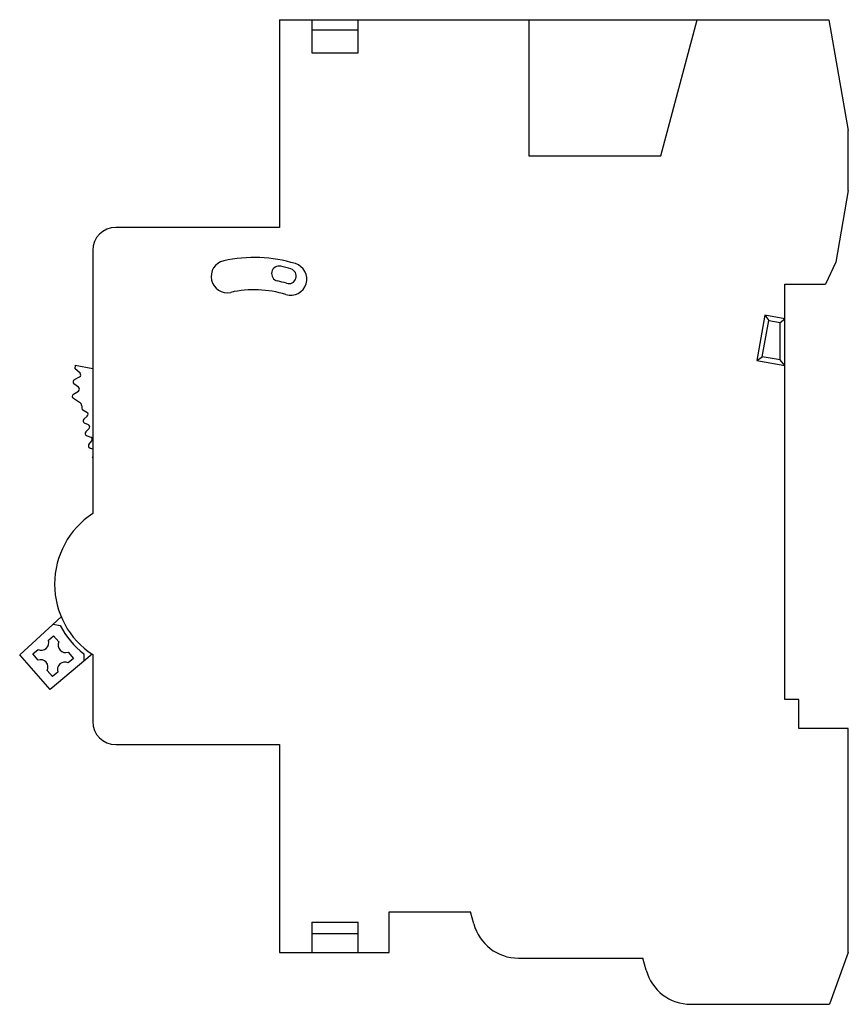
# Model space of a CAD drawing. Header units: millimetres. Extents: x 10.3 to 82.1, y 21.6 to 106.9.
import ezdxf

# ---------------------------------------------------------------- set-up
doc = ezdxf.new("R2010")
doc.units = ezdxf.units.MM
doc.header["$LTSCALE"] = 8.370238
doc.layers.get('0').update_dxf_attribs({"linetype": 'CONTINUOUS'})

msp = doc.modelspace()

# ---------------------------------------------------------------- linework, layer by layer
at = {"color": 7, "linetype": 'Continuous'}
for p, q in [((32.796, 106.854), (32.796, 88.854)), ((32.796, 106.854), (80.403, 106.854)), ((35.596, 106.854), (35.596, 103.979)), ((39.596, 103.979), (39.596, 106.854)), ((54.396, 106.854), (54.396, 95.054)), ((65.832, 95.054), (68.994, 106.854)), ((80.403, 106.854), (82.095, 97.254)), ((35.596, 105.979), (39.596, 105.979)), ((35.596, 103.979), (39.596, 103.979)), ((82.095, 92.054), (82.095, 97.254)), ((54.396, 95.054), (65.832, 95.054)), ((82.095, 92.054), (81.002, 85.854)), ((32.796, 88.854), (18.596, 88.854)), ((16.596, 86.854), (16.596, 64.06)), ((81.002, 85.854), (80.116, 83.954)), ((76.596, 83.954), (80.116, 83.954)), ((76.596, 47.954), (76.596, 83.954)), ((74.869, 81.255), (74.178, 77.335)), ((76.596, 80.95), (74.869, 81.255)), ((74.869, 81.255), (75.194, 80.792)), ((74.642, 77.66), (75.194, 80.792)), ((75.194, 80.792), (76.196, 80.615)), ((76.196, 80.615), (76.596, 80.95)), ((76.196, 77.386), (76.196, 80.615)), ((74.178, 77.335), (74.642, 77.66)), ((76.196, 77.386), (74.642, 77.66)), ((15.091, 76.92), (16.596, 76.643)), ((74.178, 77.335), (76.596, 76.909)), ((76.596, 76.909), (76.196, 77.386)), ((15.498, 76.225), (15.043, 76.643)), ((15.372, 75.005), (14.976, 75.314)), ((15.008, 75.669), (15.455, 75.9)), ((14.937, 74.416), (15.355, 74.678)), ((15.548, 73.628), (14.934, 74.029)), ((16.094, 72.832), (15.755, 73.024)), ((15.832, 72.256), (16.125, 72.506)), ((16.226, 71.746), (15.878, 71.91)), ((16.008, 71.152), (16.282, 71.423)), ((16.44, 70.672), (16.08, 70.81)), ((16.267, 70.063), (16.519, 70.355)), ((16.596, 69.659), (16.364, 69.729)), ((10.269, 51.835), (13.869, 55.12)), ((13.174, 54.486), (13.775, 54.38)), ((12.762, 53.087), (13.213, 53.483)), ((13.213, 53.483), (13.674, 52.956)), ((11.407, 51.902), (11.859, 52.297)), ((14.465, 52.053), (14.926, 51.526)), ((12.904, 48.826), (10.269, 51.835)), ((11.869, 51.375), (11.407, 51.902)), ((16.545, 51.881), (12.904, 48.826)), ((14.926, 51.526), (14.474, 51.131)), ((15.821, 51.913), (15.831, 51.281)), ((16.596, 51.847), (16.596, 46.054)), ((13.12, 49.945), (12.659, 50.472)), ((13.572, 50.341), (13.12, 49.945)), ((77.796, 47.954), (76.596, 47.954)), ((77.796, 45.454), (77.796, 47.954)), ((82.095, 45.454), (77.796, 45.454)), ((82.095, 26.051), (82.095, 45.454)), ((18.596, 44.054), (32.796, 44.054)), ((32.796, 44.054), (32.796, 26.054)), ((42.296, 29.554), (49.356, 29.554)), ((42.296, 26.054), (42.296, 29.554)), ((49.634, 28.518), (49.356, 29.554)), ((35.596, 28.679), (39.596, 28.679)), ((35.596, 28.679), (35.596, 26.054)), ((39.596, 26.054), (39.596, 28.679)), ((35.596, 27.679), (39.596, 27.679)), ((32.796, 26.054), (42.296, 26.054)), ((82.095, 26.051), (80.458, 21.554)), ((53.497, 25.554), (64.297, 25.554)), ((64.575, 24.518), (64.297, 25.554)), ((68.438, 21.554), (80.458, 21.554))]:
    msp.add_line(p, q, dxfattribs=at)
for centre, radius, start, end in [((18.596, 86.854), 2, 90, 180), ((30.596, 74.054), 12.2, 73, 102.5), ((28.259, 84.598), 1.4, 102.5, 282.5), ((32.754, 84.86), 0.651, 77.25903, 257.25903), ((30.317, 74.082), 11.701, 72.75903, 77.25903), ((33.754, 84.382), 1.4, 253, 73), ((33.592, 84.636), 0.651, 252.75903, 72.75903), ((30.317, 74.082), 10.399, 72.75903, 77.25903), ((30.596, 74.054), 9.4, 73, 102.5), ((30.629, 74.054), 15.8, 169.54651, 170.56671), ((15.363, 76.078), 0.2, 297.44651, 47.44651), ((15.106, 75.481), 0.212, 117.44651, 232.04651), ((15.059, 74.221), 0.229, 122.04651, 236.84651), ((15.249, 74.847), 0.2, 302.04651, 52.04651), ((15.441, 73.459), 0.2, 2.23991, 56.84651), ((30.629, 74.054), 15, 182.23991, 183.31236), ((15.854, 73.198), 0.2, 183.31236, 240.44651), ((15.995, 72.658), 0.2, 310.44651, 60.44651), ((15.966, 72.098), 0.208, 130.44651, 244.74651), ((16.141, 71.565), 0.2, 314.74651, 64.74651), ((16.154, 71.004), 0.208, 134.74651, 249.04651), ((16.424, 69.927), 0.208, 139.04651, 253.34651), ((16.368, 70.486), 0.2, 319.04651, 69.04651), ((16.773, 68.874), 0.208, 148.94692, 180), ((20.596, 57.954), 7.3, 123.22616, 236.77384), ((20.596, 57.954), 7.7, 207.64926, 231.67543), ((12.146, 52.88), 0.65, 243.82551, 18.58578), ((14.258, 52.669), 0.65, 153.82551, 288.58578), ((12.076, 50.759), 0.65, 333.82551, 108.58578), ((14.188, 50.548), 0.65, 63.82551, 198.58578), ((18.596, 46.054), 2, 180, 270), ((53.497, 29.554), 4, 195, 270), ((68.438, 25.554), 4, 195, 270)]:
    msp.add_arc(centre, radius, start, end, dxfattribs=at)

doc.saveas('drawing.dxf')
